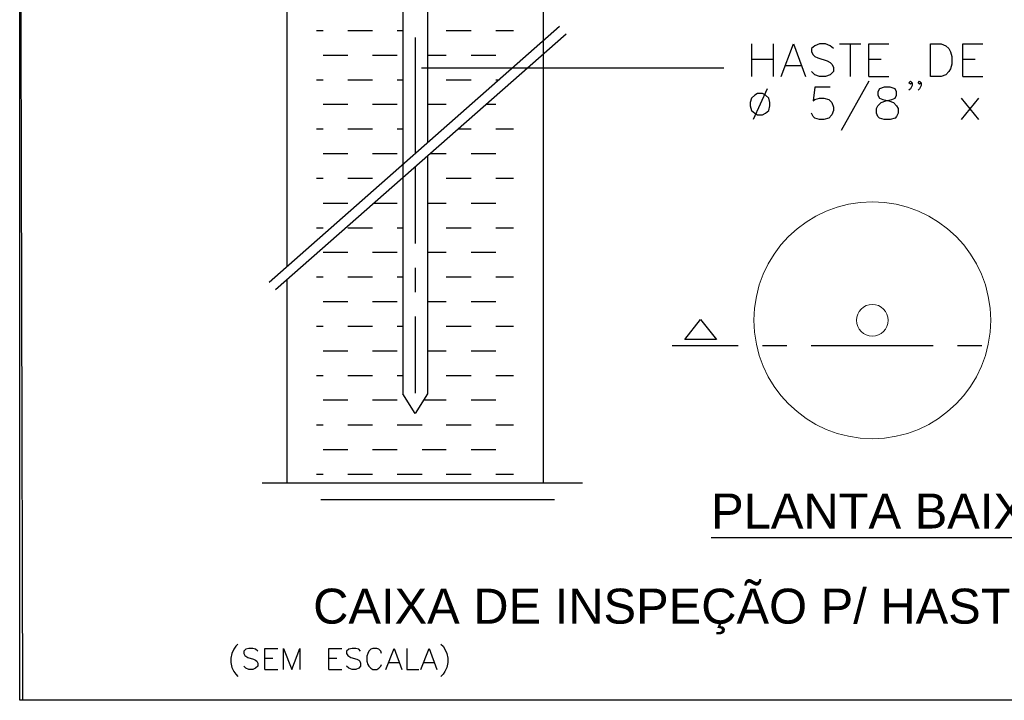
# Model space of a CAD drawing. Header units: millimetres. Extents: x 4477830 to 4478275, y -30323838 to -30323445.
# Tile 14 of 124: x 4477847 to 4477859, y -30323612 to -30323604. Entities that reach past the tile are written whole.
import ezdxf

# ---------------------------------------------------------------- set-up
doc = ezdxf.new("R2010")
doc.units = ezdxf.units.MM
doc.styles.add('textstyle3', font='arial.ttf')

msp = doc.modelspace()

# ---------------------------------------------------------------- linework, layer by layer
at = {"color": 8, "lineweight": 25, "flags": 128}
for points in [[(4477852.489, -30323611.992), (4477846.969, -30323611.992), (4477846.929, -30323597.304)], [(4477850.195, -30323602.22), (4477850.195, -30323606.689)], [(4477853.325, -30323602.22), (4477853.325, -30323609.335)], [(4477850.195, -30323606.85), (4477850.195, -30323609.335)]]:
    msp.add_lwpolyline(points, dxfattribs=at)
at = {"color": 18, "true_color": 0x000000}
msp.add_lwpolyline([(4477846.929, -30323597.304), (4477865.557, -30323597.304), (4477865.557, -30323611.992), (4477846.929, -30323611.992)], close=True, dxfattribs=at)
at = {"color": 3, "lineweight": 25, "flags": 128}
for points in [[(4477851.609, -30323601.868), (4477851.609, -30323608.249)], [(4477851.911, -30323601.868), (4477851.911, -30323605.179)], [(4477851.911, -30323605.34), (4477851.911, -30323608.249)], [(4477851.76, -30323608.49), (4477851.609, -30323608.249)], [(4477851.911, -30323608.249), (4477851.76, -30323608.49)]]:
    msp.add_lwpolyline(points, dxfattribs=at)
at = {"color": 18, "lineweight": 25, "true_color": 0x000000, "flags": 128}
for points in [[(4477849.978, -30323606.885), (4477853.526, -30323603.76)], [(4477850.054, -30323606.975), (4477853.606, -30323603.851)], [(4477851.76, -30323603.896), (4477851.76, -30323605.315)], [(4477855.871, -30323603.976), (4477855.871, -30323604.374)], [(4477856.137, -30323603.976), (4477856.137, -30323604.374)], [(4477856.233, -30323604.374), (4477856.384, -30323603.976), (4477856.53, -30323604.374)], [(4477856.872, -30323604.032), (4477856.832, -30323603.997), (4477856.776, -30323603.976), (4477856.701, -30323603.976), (4477856.646, -30323603.997), (4477856.605, -30323604.032), (4477856.605, -30323604.072), (4477856.626, -30323604.107), (4477856.646, -30323604.127), (4477856.681, -30323604.147), (4477856.797, -30323604.183), (4477856.832, -30323604.203), (4477856.852, -30323604.223), (4477856.872, -30323604.258), (4477856.872, -30323604.314), (4477856.832, -30323604.354), (4477856.776, -30323604.374), (4477856.701, -30323604.374), (4477856.646, -30323604.354), (4477856.605, -30323604.314)], [(4477856.948, -30323603.976), (4477857.209, -30323603.976)], [(4477857.078, -30323603.976), (4477857.078, -30323604.374)], [(4477857.305, -30323604.374), (4477857.305, -30323603.976), (4477857.551, -30323603.976)], [(4477858.06, -30323604.374), (4477858.06, -30323603.976), (4477858.19, -30323603.976), (4477858.246, -30323603.997), (4477858.281, -30323604.032), (4477858.301, -30323604.072), (4477858.321, -30323604.127), (4477858.321, -30323604.223), (4477858.301, -30323604.278), (4477858.281, -30323604.314), (4477858.246, -30323604.354), (4477858.19, -30323604.374), (4477858.06, -30323604.374)], [(4477858.452, -30323604.374), (4477858.452, -30323603.976), (4477858.699, -30323603.976)], [(4477855.871, -30323604.163), (4477856.137, -30323604.163)], [(4477856.288, -30323604.238), (4477856.475, -30323604.238)], [(4477857.305, -30323604.163), (4477857.456, -30323604.163)], [(4477858.452, -30323604.163), (4477858.603, -30323604.163)], [(4477851.84, -30323604.268), (4477855.534, -30323604.268)], [(4477857.305, -30323604.374), (4477857.551, -30323604.374)], [(4477858.452, -30323604.374), (4477858.699, -30323604.374)], [(4477856.832, -30323604.505), (4477856.646, -30323604.505), (4477856.626, -30323604.671), (4477856.646, -30323604.656), (4477856.701, -30323604.636), (4477856.756, -30323604.636), (4477856.817, -30323604.656), (4477856.852, -30323604.691), (4477856.872, -30323604.746), (4477856.872, -30323604.787), (4477856.852, -30323604.842), (4477856.817, -30323604.882), (4477856.756, -30323604.897), (4477856.701, -30323604.897), (4477856.646, -30323604.882), (4477856.626, -30323604.862), (4477856.605, -30323604.822)], [(4477857.305, -30323604.429), (4477856.968, -30323605.033)], [(4477857.491, -30323604.505), (4477857.436, -30323604.525), (4477857.416, -30323604.56), (4477857.416, -30323604.6), (4477857.436, -30323604.636), (4477857.476, -30323604.656), (4477857.551, -30323604.671), (4477857.607, -30323604.691), (4477857.642, -30323604.731), (4477857.662, -30323604.766), (4477857.662, -30323604.822), (4477857.642, -30323604.862), (4477857.627, -30323604.882), (4477857.566, -30323604.897), (4477857.491, -30323604.897), (4477857.436, -30323604.882), (4477857.416, -30323604.862), (4477857.4, -30323604.822), (4477857.4, -30323604.766), (4477857.416, -30323604.731), (4477857.456, -30323604.691), (4477857.511, -30323604.671), (4477857.587, -30323604.656), (4477857.627, -30323604.636), (4477857.642, -30323604.6), (4477857.642, -30323604.56), (4477857.627, -30323604.525), (4477857.566, -30323604.505), (4477857.491, -30323604.505)], [(4477857.833, -30323604.449), (4477857.813, -30323604.465), (4477857.793, -30323604.449), (4477857.813, -30323604.429), (4477857.833, -30323604.449), (4477857.833, -30323604.485), (4477857.813, -30323604.525), (4477857.793, -30323604.54)], [(4477857.944, -30323604.449), (4477857.924, -30323604.465), (4477857.909, -30323604.449), (4477857.924, -30323604.429), (4477857.944, -30323604.449), (4477857.944, -30323604.485), (4477857.924, -30323604.525), (4477857.909, -30323604.54)], [(4477855.946, -30323604.58), (4477855.911, -30323604.6), (4477855.871, -30323604.636), (4477855.856, -30323604.691), (4477855.856, -30323604.731), (4477855.871, -30323604.787), (4477855.911, -30323604.822), (4477855.946, -30323604.842), (4477856.007, -30323604.842), (4477856.042, -30323604.822), (4477856.082, -30323604.787), (4477856.097, -30323604.731), (4477856.097, -30323604.691), (4477856.082, -30323604.636), (4477856.042, -30323604.6), (4477856.007, -30323604.58), (4477855.946, -30323604.58)], [(4477856.062, -30323604.525), (4477855.891, -30323604.897)], [(4477858.432, -30323604.636), (4477858.643, -30323604.897)], [(4477858.643, -30323604.636), (4477858.432, -30323604.897)], [(4477851.76, -30323605.476), (4477851.76, -30323606.412)], [(4477851.76, -30323606.709), (4477851.76, -30323607.006)], [(4477851.76, -30323607.303), (4477851.76, -30323608.243)], [(4477855.247, -30323607.343), (4477855.443, -30323607.584), (4477855.056, -30323607.584), (4477855.247, -30323607.343)], [(4477854.9, -30323607.66), (4477855.71, -30323607.66)], [(4477856.007, -30323607.66), (4477856.303, -30323607.66)], [(4477856.6, -30323607.66), (4477858.09, -30323607.66)], [(4477858.387, -30323607.66), (4477858.684, -30323607.66)], [(4477849.893, -30323609.335), (4477853.808, -30323609.335)], [(4477853.465, -30323609.542), (4477850.607, -30323609.542)], [(4477855.378, -30323610.005), (4477859.207, -30323610.005)], [(4477849.596, -30323611.308), (4477849.571, -30323611.333), (4477849.546, -30323611.368), (4477849.52, -30323611.419), (4477849.51, -30323611.479), (4477849.51, -30323611.529), (4477849.52, -30323611.59), (4477849.546, -30323611.64), (4477849.571, -30323611.675), (4477849.596, -30323611.7)], [(4477849.837, -30323611.393), (4477849.812, -30323611.368), (4477849.777, -30323611.358), (4477849.727, -30323611.358), (4477849.691, -30323611.368), (4477849.666, -30323611.393), (4477849.666, -30323611.419), (4477849.681, -30323611.444), (4477849.691, -30323611.454), (4477849.717, -30323611.469), (4477849.787, -30323611.489), (4477849.812, -30323611.504), (4477849.827, -30323611.514), (4477849.837, -30323611.539), (4477849.837, -30323611.575), (4477849.812, -30323611.6), (4477849.777, -30323611.615), (4477849.727, -30323611.615), (4477849.691, -30323611.6), (4477849.666, -30323611.575)], [(4477849.923, -30323611.615), (4477849.923, -30323611.358), (4477850.084, -30323611.358)], [(4477850.154, -30323611.615), (4477850.154, -30323611.358), (4477850.255, -30323611.615), (4477850.351, -30323611.358), (4477850.351, -30323611.615)], [(4477850.708, -30323611.615), (4477850.708, -30323611.358), (4477850.864, -30323611.358)], [(4477851.095, -30323611.393), (4477851.075, -30323611.368), (4477851.035, -30323611.358), (4477850.99, -30323611.358), (4477850.949, -30323611.368), (4477850.924, -30323611.393), (4477850.924, -30323611.419), (4477850.939, -30323611.444), (4477850.949, -30323611.454), (4477850.975, -30323611.469), (4477851.05, -30323611.489), (4477851.075, -30323611.504), (4477851.085, -30323611.514), (4477851.095, -30323611.539), (4477851.095, -30323611.575), (4477851.075, -30323611.6), (4477851.035, -30323611.615), (4477850.99, -30323611.615), (4477850.949, -30323611.6), (4477850.924, -30323611.575)], [(4477851.352, -30323611.419), (4477851.342, -30323611.393), (4477851.317, -30323611.368), (4477851.292, -30323611.358), (4477851.246, -30323611.358), (4477851.221, -30323611.368), (4477851.196, -30323611.393), (4477851.181, -30323611.419), (4477851.171, -30323611.454), (4477851.171, -30323611.514), (4477851.181, -30323611.554), (4477851.196, -30323611.575), (4477851.221, -30323611.6), (4477851.246, -30323611.615), (4477851.292, -30323611.615), (4477851.317, -30323611.6), (4477851.342, -30323611.575), (4477851.352, -30323611.554)], [(4477851.402, -30323611.615), (4477851.503, -30323611.358), (4477851.599, -30323611.615)], [(4477851.659, -30323611.358), (4477851.659, -30323611.615), (4477851.805, -30323611.615)], [(4477851.83, -30323611.615), (4477851.931, -30323611.358), (4477852.026, -30323611.615)], [(4477852.077, -30323611.308), (4477852.102, -30323611.333), (4477852.122, -30323611.368), (4477852.147, -30323611.419), (4477852.162, -30323611.479), (4477852.162, -30323611.529), (4477852.147, -30323611.59), (4477852.122, -30323611.64), (4477852.102, -30323611.675), (4477852.077, -30323611.7)], [(4477849.923, -30323611.479), (4477850.024, -30323611.479)], [(4477850.708, -30323611.479), (4477850.804, -30323611.479)], [(4477851.438, -30323611.529), (4477851.563, -30323611.529)], [(4477851.865, -30323611.529), (4477851.991, -30323611.529)], [(4477849.923, -30323611.615), (4477850.084, -30323611.615)], [(4477850.708, -30323611.615), (4477850.864, -30323611.615)]]:
    msp.add_lwpolyline(points, dxfattribs=at)
at = {"color": 7, "lineweight": 25, "true_color": 0xfafafa, "flags": 128}
for points in [[(4477850.557, -30323603.81), (4477850.638, -30323603.81)], [(4477850.939, -30323603.81), (4477851.241, -30323603.81)], [(4477851.543, -30323603.81), (4477851.609, -30323603.81)], [(4477852.142, -30323603.81), (4477852.444, -30323603.81)], [(4477852.746, -30323603.81), (4477852.962, -30323603.81)], [(4477850.638, -30323604.112), (4477850.939, -30323604.112)], [(4477851.241, -30323604.112), (4477851.543, -30323604.112)], [(4477851.911, -30323604.112), (4477852.142, -30323604.112)], [(4477852.444, -30323604.112), (4477852.746, -30323604.112)], [(4477850.557, -30323604.414), (4477850.638, -30323604.414)], [(4477850.939, -30323604.414), (4477851.241, -30323604.414)], [(4477851.543, -30323604.414), (4477851.609, -30323604.414)], [(4477852.142, -30323604.414), (4477852.444, -30323604.414)], [(4477852.746, -30323604.414), (4477852.786, -30323604.414)], [(4477850.638, -30323604.711), (4477850.939, -30323604.711)], [(4477851.241, -30323604.711), (4477851.543, -30323604.711)], [(4477851.911, -30323604.711), (4477852.142, -30323604.711)], [(4477852.625, -30323604.711), (4477852.746, -30323604.711)], [(4477850.557, -30323605.013), (4477850.638, -30323605.013)], [(4477850.939, -30323605.013), (4477851.241, -30323605.013)], [(4477851.543, -30323605.013), (4477851.609, -30323605.013)], [(4477852.283, -30323605.013), (4477852.444, -30323605.013)], [(4477852.746, -30323605.013), (4477852.962, -30323605.013)], [(4477850.638, -30323605.315), (4477850.939, -30323605.315)], [(4477851.241, -30323605.315), (4477851.543, -30323605.315)], [(4477851.941, -30323605.315), (4477852.142, -30323605.315)], [(4477852.444, -30323605.315), (4477852.746, -30323605.315)], [(4477850.557, -30323605.617), (4477850.638, -30323605.617)], [(4477850.939, -30323605.617), (4477851.241, -30323605.617)], [(4477851.599, -30323605.617), (4477851.609, -30323605.617)], [(4477852.142, -30323605.617), (4477852.444, -30323605.617)], [(4477852.746, -30323605.617), (4477852.962, -30323605.617)], [(4477850.638, -30323605.919), (4477850.939, -30323605.919)], [(4477851.256, -30323605.919), (4477851.543, -30323605.919)], [(4477851.911, -30323605.919), (4477852.142, -30323605.919)], [(4477852.444, -30323605.919), (4477852.746, -30323605.919)], [(4477850.557, -30323606.221), (4477850.638, -30323606.221)], [(4477850.939, -30323606.221), (4477851.241, -30323606.221)], [(4477851.543, -30323606.221), (4477851.609, -30323606.221)], [(4477852.142, -30323606.221), (4477852.444, -30323606.221)], [(4477852.746, -30323606.221), (4477852.962, -30323606.221)], [(4477850.638, -30323606.518), (4477850.939, -30323606.518)], [(4477851.241, -30323606.518), (4477851.543, -30323606.518)], [(4477851.911, -30323606.518), (4477852.142, -30323606.518)], [(4477852.444, -30323606.518), (4477852.746, -30323606.518)], [(4477850.557, -30323606.819), (4477850.638, -30323606.819)], [(4477850.939, -30323606.819), (4477851.241, -30323606.819)], [(4477851.543, -30323606.819), (4477851.609, -30323606.819)], [(4477852.142, -30323606.819), (4477852.444, -30323606.819)], [(4477852.746, -30323606.819), (4477852.962, -30323606.819)], [(4477850.638, -30323607.121), (4477850.939, -30323607.121)], [(4477851.241, -30323607.121), (4477851.543, -30323607.121)], [(4477851.911, -30323607.121), (4477852.142, -30323607.121)], [(4477852.444, -30323607.121), (4477852.746, -30323607.121)], [(4477850.557, -30323607.423), (4477850.638, -30323607.423)], [(4477850.939, -30323607.423), (4477851.241, -30323607.423)], [(4477851.543, -30323607.423), (4477851.609, -30323607.423)], [(4477852.142, -30323607.423), (4477852.444, -30323607.423)], [(4477852.746, -30323607.423), (4477852.962, -30323607.423)], [(4477850.638, -30323607.725), (4477850.939, -30323607.725)], [(4477851.241, -30323607.725), (4477851.543, -30323607.725)], [(4477851.911, -30323607.725), (4477852.142, -30323607.725)], [(4477852.444, -30323607.725), (4477852.746, -30323607.725)], [(4477850.557, -30323608.027), (4477850.638, -30323608.027)], [(4477850.939, -30323608.027), (4477851.241, -30323608.027)], [(4477851.543, -30323608.027), (4477851.609, -30323608.027)], [(4477852.142, -30323608.027), (4477852.444, -30323608.027)], [(4477852.746, -30323608.027), (4477852.962, -30323608.027)], [(4477850.638, -30323608.324), (4477850.939, -30323608.324)], [(4477851.241, -30323608.324), (4477851.543, -30323608.324)], [(4477851.865, -30323608.324), (4477852.142, -30323608.324)], [(4477852.444, -30323608.324), (4477852.746, -30323608.324)], [(4477850.557, -30323608.626), (4477850.638, -30323608.626)], [(4477850.939, -30323608.626), (4477851.241, -30323608.626)], [(4477851.543, -30323608.626), (4477851.845, -30323608.626)], [(4477852.142, -30323608.626), (4477852.444, -30323608.626)], [(4477852.746, -30323608.626), (4477852.962, -30323608.626)], [(4477850.638, -30323608.928), (4477850.939, -30323608.928)], [(4477851.241, -30323608.928), (4477851.543, -30323608.928)], [(4477851.845, -30323608.928), (4477852.142, -30323608.928)], [(4477852.444, -30323608.928), (4477852.746, -30323608.928)], [(4477850.557, -30323609.23), (4477850.638, -30323609.23)], [(4477850.939, -30323609.23), (4477851.241, -30323609.23)], [(4477851.543, -30323609.23), (4477851.845, -30323609.23)], [(4477852.142, -30323609.23), (4477852.444, -30323609.23)], [(4477852.746, -30323609.23), (4477852.962, -30323609.23)]]:
    msp.add_lwpolyline(points, dxfattribs=at)
at = {"color": 3, "lineweight": 0}
for points in [[(4477857.348, -30323605.904), (4477856.549, -30323605.904), (4477855.901, -30323606.551), (4477855.901, -30323607.35)], [(4477858.794, -30323607.35), (4477858.794, -30323606.551), (4477858.147, -30323605.904), (4477857.348, -30323605.904)], [(4477855.901, -30323607.35), (4477855.901, -30323608.149), (4477856.549, -30323608.797), (4477857.348, -30323608.797)], [(4477857.348, -30323608.797), (4477858.147, -30323608.797), (4477858.794, -30323608.149), (4477858.794, -30323607.35)]]:
    msp.add_open_spline(points, degree=3, dxfattribs=at)
at = {"color": 18, "lineweight": 0, "true_color": 0x000000}
for points in [[(4477857.348, -30323607.157), (4477857.241, -30323607.157), (4477857.154, -30323607.243), (4477857.154, -30323607.35)], [(4477857.541, -30323607.35), (4477857.541, -30323607.243), (4477857.455, -30323607.157), (4477857.348, -30323607.157)], [(4477857.154, -30323607.35), (4477857.154, -30323607.457), (4477857.241, -30323607.544), (4477857.348, -30323607.544)], [(4477857.348, -30323607.544), (4477857.455, -30323607.544), (4477857.541, -30323607.457), (4477857.541, -30323607.35)]]:
    msp.add_open_spline(points, degree=3, dxfattribs=at)

# ---------------------------------------------------------------- texts
at = {"color": 18, "true_color": 0x000000, "style": 'textstyle3'}
for s, p in [('PLANTA BAIXA ', (4477855.378, -30323609.894)), ('CAIXA DE INSPEÇÃO P/ HASTE DE ATERRAMENTO', (4477850.515, -30323611.056))]:
    msp.add_text(s, height=0.4272, dxfattribs=at).set_placement(p)

doc.saveas('drawing.dxf')
